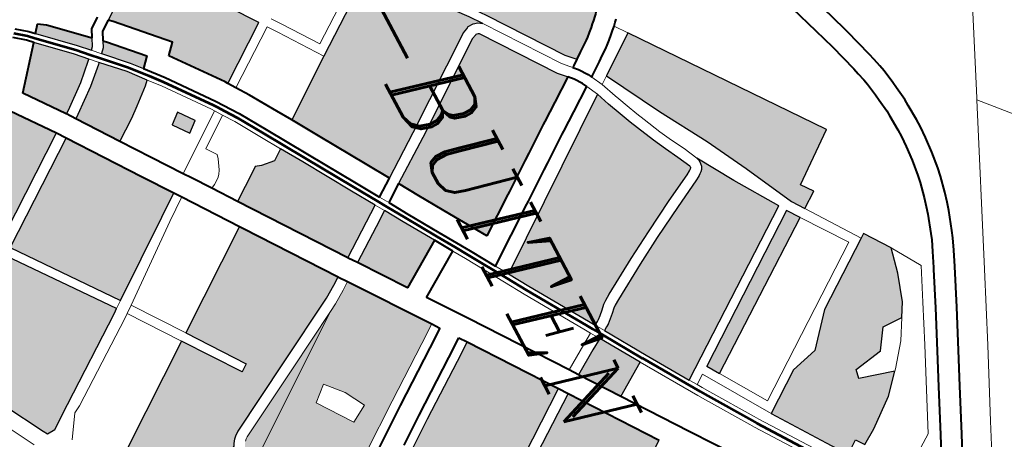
# Model space of a CAD drawing. Header units: metres. Extents: x 148691 to 149199, y 486355 to 486958.
# Tile 79 of 93: x 149158.27 to 149174.45, y 486502.59 to 486509.48. Entities that reach past the tile are written whole.
import ezdxf

# ---------------------------------------------------------------- set-up
doc = ezdxf.new("R2010")
doc.units = ezdxf.units.M
doc.header["$MEASUREMENT"] = 0
for name, color, linetype, lineweight in [('WVB-alg-onderhoek', 7, 'Continuous', 30), ('WVB-pen-brm-dik 018', 6, 'Continuous', 13), ('WVB-pen-brm-dik 050', 6, 'Continuous', 53), ('WVB-pen-dik 035', 1, 'Continuous', 40), ('WVB-raster-20%', 254, 'Continuous', 30), ('WVB-raster-60%', 253, 'Continuous', 30), ('WVB-tekst-dik 035', 1, 'Continuous', 40)]:
    doc.layers.add(name, color=color, linetype=linetype, lineweight=lineweight)
doc.styles.add('1 200   cursief   0.18', font='ITALICS.shx', dxfattribs={"height": 0.36})

# ---------------------------------------------------------------- blocks, each defined once
blk = doc.blocks.new('INZET')
at = {"layer": 'WVB-raster-20%'}
for points in [[(-0.033117, -0.031228), (-0.034045, -0.029904), (-0.034282, -0.028997), (-0.035325, -0.028078), (-0.036834, -0.025925), (-0.036932, -0.025785), (-0.036092, -0.025194), (-0.035254, -0.025397), (-0.034347, -0.025699), (-0.033907, -0.025955), (-0.03392, -0.026647), (-0.033261, -0.027087), (-0.033092, -0.028083), (-0.032795, -0.028147), (-0.032455, -0.026982), (-0.031829, -0.027553), (-0.031104, -0.02848), (-0.030786, -0.028981), (-0.031064, -0.029177), (-0.030752, -0.029619), (-0.031428, -0.030079)], [(-0.045455, -0.030839), (-0.046384, -0.029553), (-0.040528, -0.025267), (-0.039317, -0.02687), (-0.038925, -0.026576), (-0.038558, -0.027104), (-0.038974, -0.027388), (-0.040621, -0.028202), (-0.042006, -0.028917), (-0.043615, -0.029844)], [(-0.035489, -0.032374), (-0.038779, -0.027668), (-0.038369, -0.027378), (-0.035081, -0.032116)], [(-0.038086, -0.034803), (-0.03816, -0.034682), (-0.038219, -0.03459), (-0.038338, -0.034459), (-0.03847, -0.034316), (-0.038597, -0.034183), (-0.038664, -0.034095), (-0.038772, -0.033923), (-0.03947, -0.032746), (-0.03998, -0.03184), (-0.040566, -0.030756), (-0.041039, -0.029843), (-0.04113, -0.029689), (-0.041176, -0.029626), (-0.04122, -0.029572), (-0.041284, -0.029513), (-0.041375, -0.029462), (-0.041468, -0.029442), (-0.04158, -0.029438), (-0.041683, -0.029466), (-0.040464, -0.028738), (-0.03904, -0.027818), (-0.035349, -0.033098), (-0.036735, -0.033969)], [(-0.052432, -0.035796), (-0.053435, -0.034394), (-0.052946, -0.034048), (-0.050376, -0.032229), (-0.047468, -0.03017), (-0.047425, -0.030209), (-0.047368, -0.03026), (-0.04727, -0.030363), (-0.047187, -0.03045), (-0.0471, -0.03054), (-0.04698, -0.030676), (-0.046877, -0.030797), (-0.046808, -0.030882), (-0.046678, -0.031061), (-0.046552, -0.031233), (-0.0464, -0.031443), (-0.0465, -0.031537), (-0.046696, -0.031726), (-0.049053, -0.03339), (-0.049458, -0.033688), (-0.050628, -0.034607)], [(-0.049006, -0.040662), (-0.050373, -0.038751), (-0.052118, -0.036236), (-0.052257, -0.03604), (-0.050452, -0.03485), (-0.049277, -0.033927), (-0.048875, -0.033632), (-0.048969, -0.033761), (-0.049013, -0.033917), (-0.049013, -0.034097), (-0.048966, -0.034179), (-0.048904, -0.034326), (-0.046777, -0.037323), (-0.045815, -0.038715), (-0.046545, -0.039162), (-0.048135, -0.040131)], [(-0.0372, -0.036233), (-0.037706, -0.035434), (-0.037931, -0.03506), (-0.036618, -0.03425), (-0.035923, -0.035335)], [(-0.034529, -0.040088), (-0.035019, -0.039393), (-0.035754, -0.038344), (-0.036817, -0.036825), (-0.03407, -0.034894), (-0.032961, -0.036463), (-0.033236, -0.036641), (-0.033123, -0.038508), (-0.033093, -0.039079)], [(-0.043851, -0.040941), (-0.044607, -0.03985), (-0.044948, -0.039357), (-0.044332, -0.038981), (-0.043318, -0.038358), (-0.042349, -0.039871)], [(-0.0507, -0.04421), (-0.050984, -0.043861), (-0.050467, -0.043479), (-0.050183, -0.043828)], [(-0.052351, -0.046921), (-0.052441, -0.046793), (-0.053066, -0.045994), (-0.053586, -0.045431), (-0.053637, -0.045382), (-0.052937, -0.044707), (-0.052381, -0.04425), (-0.052247, -0.044392), (-0.051788, -0.044933), (-0.05151, -0.045277), (-0.051021, -0.045987)], [(-0.053913, -0.048071), (-0.05522, -0.046973), (-0.054249, -0.045973), (-0.053889, -0.045625), (-0.053837, -0.045675), (-0.053333, -0.046221), (-0.052722, -0.047002), (-0.052637, -0.047122), (-0.052647, -0.047129)]]:
    blk.add_hatch(color=256, dxfattribs=at).paths.add_polyline_path(points)
at = {"layer": 'WVB-raster-20%', "extrusion": (0, 0, -1)}
for points in [[(0.041203, -0.03672), (0.040535, -0.036317), (0.038605, -0.035123), (0.038384, -0.034987), (0.038457, -0.034868), (0.038498, -0.034804), (0.038596, -0.034695), (0.038725, -0.034555), (0.038864, -0.03441), (0.038952, -0.034294), (0.039071, -0.034105), (0.039773, -0.032922), (0.040286, -0.032009), (0.040875, -0.03092), (0.041346, -0.030012), (0.041422, -0.029882), (0.041454, -0.02984), (0.041477, -0.029811), (0.041491, -0.029798), (0.041499, -0.029793), (0.041512, -0.029791), (0.04154, -0.029789), (0.041558, -0.029795), (0.041992, -0.030009), (0.042432, -0.030246), (0.042865, -0.030455), (0.043466, -0.03073), (0.043749, -0.030856), (0.044139, -0.031021), (0.044611, -0.031213), (0.045066, -0.031377)], [(0.045516, -0.038533), (0.044855, -0.038128), (0.043846, -0.037509), (0.042642, -0.036769), (0.043521, -0.035529), (0.04359, -0.035431), (0.044199, -0.034572), (0.044257, -0.034491), (0.044406, -0.03428), (0.045011, -0.03342), (0.04508, -0.033321), (0.045486, -0.032745), (0.046019, -0.031977), (0.046053, -0.032008), (0.04628, -0.032228), (0.048626, -0.033885), (0.048649, -0.033917), (0.048663, -0.033966), (0.048663, -0.034004), (0.048652, -0.034024), (0.048597, -0.034155), (0.04649, -0.037122)], [(0.037588, -0.042211), (0.034816, -0.040289), (0.035306, -0.039594), (0.036041, -0.038545), (0.037104, -0.037026), (0.039868, -0.03897), (0.039448, -0.039563), (0.038231, -0.041309)], [(0.047469, -0.043486), (0.047015, -0.043167), (0.044136, -0.041144), (0.044895, -0.040049), (0.045247, -0.03954), (0.046024, -0.040016), (0.047615, -0.040985), (0.048337, -0.041426), (0.04808, -0.041792), (0.048146, -0.042234), (0.048213, -0.042433), (0.048102, -0.042588)], [(0.054723, -0.04447), (0.054607, -0.044348), (0.053091, -0.042937), (0.052752, -0.043251), (0.051133, -0.042018), (0.051047, -0.041959), (0.052337, -0.040123), (0.055981, -0.042688)], [(0.042004, -0.050449), (0.04153, -0.050402), (0.040889, -0.050212), (0.039608, -0.0495), (0.039375, -0.04938), (0.040405, -0.047335), (0.040483, -0.047294), (0.040606, -0.047206), (0.040709, -0.047103), (0.040782, -0.046995), (0.042076, -0.044626), (0.043292, -0.042389), (0.043562, -0.041972), (0.043737, -0.041719), (0.046613, -0.043739), (0.046712, -0.043809), (0.044443, -0.04701), (0.042618, -0.045721), (0.042445, -0.045966), (0.044269, -0.047255)], [(0.053851, -0.045172), (0.053137, -0.044483), (0.052773, -0.044184), (0.053089, -0.043892), (0.054114, -0.044846), (0.054201, -0.044937), (0.053991, -0.045035)], [(0.05545, -0.04678), (0.054461, -0.04576), (0.054103, -0.045415), (0.054193, -0.045327), (0.054455, -0.045204), (0.055529, -0.046332), (0.055697, -0.046573)], [(0.049619, -0.050807), (0.046385, -0.048404), (0.048173, -0.045933), (0.048696, -0.045207), (0.04967, -0.045892), (0.051949, -0.047493)], [(0.05351, -0.053173), (0.053076, -0.052796), (0.050895, -0.051261), (0.050109, -0.050719), (0.052235, -0.047695), (0.052237, -0.047696), (0.053588, -0.048702), (0.054731, -0.05017), (0.055075, -0.050642), (0.0551, -0.050695), (0.055121, -0.050796), (0.055121, -0.050907), (0.055121, -0.051033), (0.055102, -0.051136), (0.055049, -0.051261), (0.055004, -0.051348), (0.054809, -0.051587), (0.054197, -0.052309)], [(0.05122, -0.056769), (0.050119, -0.056139), (0.045104, -0.053387), (0.043779, -0.052657), (0.043632, -0.052569), (0.043645, -0.052293), (0.044174, -0.051541), (0.046115, -0.048777), (0.04621, -0.048647), (0.049447, -0.051052), (0.050523, -0.051794), (0.052675, -0.053309), (0.053101, -0.053679), (0.053128, -0.053701), (0.052637, -0.054409), (0.051405, -0.056427)]]:
    blk.add_hatch(color=256, dxfattribs=at).paths.add_polyline_path(points)
h = blk.add_hatch(color=256, dxfattribs=at)
h.paths.add_polyline_path([(0.03989, -0.047109), (0.039811, -0.047086), (0.039732, -0.047064), (0.03962, -0.046993), (0.039582, -0.04697), (0.037366, -0.045408), (0.036939, -0.045144), (0.036721, -0.045001), (0.036871, -0.044914), (0.037236, -0.044662), (0.037567, -0.044354), (0.037844, -0.044086), (0.038209, -0.043579), (0.039293, -0.042058), (0.040512, -0.040311), (0.040931, -0.039719), (0.043452, -0.041516), (0.043271, -0.041777), (0.042991, -0.04221), (0.042849, -0.042471), (0.041768, -0.044459), (0.040482, -0.046813), (0.040437, -0.04688), (0.040379, -0.046938), (0.040298, -0.046996), (0.040194, -0.047051), (0.040117, -0.047081), (0.040058, -0.047097), (0.039957, -0.047109)])
h.paths.add_polyline_path([(0.04041, -0.044295), (0.039294, -0.043509), (0.039275, -0.043495), (0.039606, -0.042922), (0.040265, -0.043295), (0.040839, -0.04379)], flags=16)
at = {"layer": 'WVB-pen-brm-dik 018'}
for p, q in [((-0.039355, -0.020307), (-0.046798, -0.016794)), ((-0.037369, -0.01894), (-0.039077, -0.020438)), ((-0.039077, -0.020438), (-0.037369, -0.01894)), ((-0.039131, -0.020412), (-0.039355, -0.020307)), ((-0.039077, -0.020438), (-0.039131, -0.020412)), ((-0.039077, -0.020438), (-0.034044, -0.022813)), ((-0.041343, -0.02269), (-0.040875, -0.022614)), ((-0.040875, -0.022614), (-0.040661, -0.022588)), ((-0.040661, -0.022588), (-0.040194, -0.022525)), ((-0.040194, -0.022525), (-0.039963, -0.022521)), ((-0.039963, -0.022521), (-0.039435, -0.022494)), ((-0.039435, -0.022494), (-0.039157, -0.022494)), ((-0.039157, -0.022494), (-0.038773, -0.022512)), ((-0.038773, -0.022512), (-0.038251, -0.022548)), ((-0.038251, -0.022548), (-0.0377, -0.022622)), ((-0.0377, -0.022622), (-0.037421, -0.022659)), ((-0.043036, -0.023152), (-0.042057, -0.022864)), ((-0.042057, -0.022864), (-0.041825, -0.022807)), ((-0.041825, -0.022807), (-0.041554, -0.022737)), ((-0.041554, -0.022737), (-0.041343, -0.02269)), ((-0.037421, -0.022659), (-0.036884, -0.022785)), ((-0.036884, -0.022785), (-0.036566, -0.02287)), ((-0.036566, -0.02287), (-0.036298, -0.02295)), ((-0.036298, -0.02295), (-0.035667, -0.023164)), ((-0.034044, -0.022813), (-0.031785, -0.023884)), ((-0.04377, -0.023395), (-0.043036, -0.023152)), ((-0.040571, -0.023282), (-0.040776, -0.023307)), ((-0.040141, -0.023224), (-0.040571, -0.023282)), ((-0.039939, -0.02322), (-0.040141, -0.023224)), ((-0.039418, -0.023194), (-0.039939, -0.02322)), ((-0.039173, -0.023194), (-0.039418, -0.023194)), ((-0.038813, -0.023211), (-0.039173, -0.023194)), ((-0.038322, -0.023245), (-0.038813, -0.023211)), ((-0.037792, -0.023316), (-0.038322, -0.023245)), ((-0.035667, -0.023164), (-0.035435, -0.023251)), ((-0.035435, -0.023251), (-0.035069, -0.023411)), ((-0.041874, -0.02354), (-0.042828, -0.02382)), ((-0.041653, -0.023485), (-0.041874, -0.02354)), ((-0.041391, -0.023418), (-0.041653, -0.023485)), ((-0.041211, -0.023378), (-0.041391, -0.023418)), ((-0.040776, -0.023307), (-0.041211, -0.023378)), ((-0.037547, -0.023349), (-0.037792, -0.023316)), ((-0.037054, -0.023464), (-0.037547, -0.023349)), ((-0.036758, -0.023543), (-0.037054, -0.023464)), ((-0.036511, -0.023617), (-0.036758, -0.023543)), ((-0.035902, -0.023824), (-0.036511, -0.023617)), ((-0.035069, -0.023411), (-0.034578, -0.023636)), ((-0.042828, -0.02382), (-0.043549, -0.02406)), ((-0.035699, -0.0239), (-0.035902, -0.023824)), ((-0.035354, -0.024051), (-0.035699, -0.0239)), ((-0.034578, -0.023636), (-0.033368, -0.024201)), ((-0.031785, -0.023884), (-0.029531, -0.024965)), ((-0.043549, -0.02406), (-0.044575, -0.0244)), ((-0.03487, -0.024272), (-0.035354, -0.024051)), ((-0.033368, -0.024201), (-0.032088, -0.024808)), ((-0.036092, -0.025194), (-0.03512, -0.024596)), ((-0.03512, -0.024596), (-0.036092, -0.025194)), ((-0.03512, -0.024596), (-0.034027, -0.025106)), ((-0.034027, -0.025106), (-0.03512, -0.024596)), ((-0.034816, -0.024297), (-0.03487, -0.024272)), ((-0.033666, -0.024834), (-0.034816, -0.024297)), ((-0.032391, -0.02544), (-0.033666, -0.024834)), ((-0.032088, -0.024808), (-0.031023, -0.025324)), ((-0.036932, -0.025785), (-0.036092, -0.025194)), ((-0.036092, -0.025194), (-0.035254, -0.025397)), ((-0.034027, -0.025106), (-0.032753, -0.02571)), ((-0.032753, -0.02571), (-0.034027, -0.025106)), ((-0.029531, -0.024965), (-0.027281, -0.026056)), ((-0.046384, -0.029553), (-0.040528, -0.025267)), ((-0.040528, -0.025267), (-0.039317, -0.02687)), ((-0.035254, -0.025397), (-0.034347, -0.025699)), ((-0.031326, -0.025955), (-0.032391, -0.02544)), ((-0.031023, -0.025324), (-0.029604, -0.026)), ((-0.036834, -0.025925), (-0.036932, -0.025785)), ((-0.034347, -0.025699), (-0.033907, -0.025955)), ((-0.032753, -0.02571), (-0.031689, -0.026226)), ((-0.031689, -0.026226), (-0.032753, -0.02571)), ((-0.038558, -0.027104), (-0.036834, -0.025925)), ((-0.036834, -0.025925), (-0.038558, -0.027104)), ((-0.035325, -0.028078), (-0.036834, -0.025925)), ((-0.033907, -0.025955), (-0.03392, -0.026647)), ((-0.033239, -0.026344), (-0.033907, -0.025955)), ((-0.033907, -0.025955), (-0.033239, -0.026344)), ((-0.029907, -0.02663), (-0.031326, -0.025955)), ((-0.029604, -0.026), (-0.028665, -0.026457)), ((-0.038369, -0.027378), (-0.036906, -0.026344)), ((-0.036906, -0.026344), (-0.038369, -0.027378)), ((-0.036906, -0.026344), (-0.033543, -0.031143)), ((-0.033543, -0.031143), (-0.036906, -0.026344)), ((-0.032514, -0.026928), (-0.033239, -0.026344)), ((-0.033239, -0.026344), (-0.032514, -0.026928)), ((-0.031689, -0.026226), (-0.030119, -0.026973)), ((-0.030119, -0.026973), (-0.031689, -0.026226)), ((-0.039317, -0.02687), (-0.038925, -0.026576)), ((-0.038925, -0.026576), (-0.038558, -0.027104)), ((-0.03392, -0.026647), (-0.033261, -0.027087)), ((-0.028971, -0.027086), (-0.029907, -0.02663)), ((-0.038558, -0.027104), (-0.038974, -0.027388)), ((-0.033261, -0.027087), (-0.033092, -0.028083)), ((-0.032795, -0.028147), (-0.032455, -0.026982)), ((-0.032455, -0.026982), (-0.032514, -0.026928)), ((-0.032514, -0.026928), (-0.032455, -0.026982)), ((-0.032455, -0.026982), (-0.031829, -0.027553)), ((-0.030119, -0.026973), (-0.029331, -0.028147)), ((-0.029331, -0.028147), (-0.030119, -0.026973)), ((-0.038974, -0.027388), (-0.040621, -0.028202)), ((-0.038779, -0.027668), (-0.038369, -0.027378)), ((-0.038369, -0.027378), (-0.035081, -0.032116)), ((-0.040464, -0.028738), (-0.03904, -0.027818)), ((-0.03904, -0.027818), (-0.035349, -0.033098)), ((-0.035489, -0.032374), (-0.038779, -0.027668)), ((-0.031829, -0.027553), (-0.031104, -0.02848)), ((-0.034282, -0.028997), (-0.035325, -0.028078)), ((-0.033092, -0.028083), (-0.032795, -0.028147)), ((-0.040621, -0.028202), (-0.042006, -0.028917)), ((-0.041683, -0.029466), (-0.040464, -0.028738)), ((-0.031104, -0.02848), (-0.030786, -0.028981)), ((-0.042006, -0.028917), (-0.043615, -0.029844)), ((-0.034045, -0.029904), (-0.034282, -0.028997)), ((-0.04158, -0.029438), (-0.041683, -0.029466)), ((-0.041468, -0.029442), (-0.04158, -0.029438)), ((-0.041375, -0.029462), (-0.041468, -0.029442)), ((-0.046956, -0.029689), (-0.04688, -0.029757)), ((-0.04688, -0.029757), (-0.046791, -0.029851)), ((-0.046384, -0.029553), (-0.046791, -0.029851)), ((-0.046791, -0.029851), (-0.046384, -0.029553)), ((-0.045455, -0.030839), (-0.046384, -0.029553)), ((-0.042153, -0.029698), (-0.042591, -0.029934)), ((-0.042591, -0.029934), (-0.042153, -0.029698)), ((-0.041683, -0.029466), (-0.042153, -0.029698)), ((-0.042153, -0.029698), (-0.041683, -0.029466)), ((-0.041284, -0.029513), (-0.041375, -0.029462)), ((-0.04122, -0.029572), (-0.041284, -0.029513)), ((-0.041176, -0.029626), (-0.04122, -0.029572)), ((-0.04113, -0.029689), (-0.041176, -0.029626)), ((-0.041039, -0.029843), (-0.04113, -0.029689)), ((-0.046791, -0.029851), (-0.046764, -0.029879)), ((-0.046764, -0.029879), (-0.046681, -0.029965)), ((-0.046681, -0.029965), (-0.046584, -0.030067)), ((-0.046584, -0.030067), (-0.046452, -0.030217)), ((-0.043615, -0.029844), (-0.045455, -0.030839)), ((-0.042591, -0.029934), (-0.043014, -0.030138)), ((-0.043014, -0.030138), (-0.042591, -0.029934)), ((-0.042432, -0.030246), (-0.041992, -0.030009)), ((-0.041992, -0.030009), (-0.041558, -0.029795)), ((-0.041558, -0.029795), (-0.04154, -0.029789)), ((-0.04154, -0.029789), (-0.041512, -0.029791)), ((-0.041512, -0.029791), (-0.041499, -0.029793)), ((-0.041499, -0.029793), (-0.041491, -0.029798)), ((-0.041491, -0.029798), (-0.041477, -0.029811)), ((-0.041477, -0.029811), (-0.041454, -0.02984)), ((-0.041454, -0.02984), (-0.041422, -0.029882)), ((-0.041422, -0.029882), (-0.041346, -0.030012)), ((-0.041346, -0.030012), (-0.040875, -0.03092)), ((-0.040566, -0.030756), (-0.041039, -0.029843)), ((-0.033117, -0.031228), (-0.034045, -0.029904)), ((-0.031428, -0.030079), (-0.033117, -0.031228)), ((-0.046452, -0.030217), (-0.046339, -0.030349)), ((-0.046339, -0.030349), (-0.046252, -0.030457)), ((-0.04361, -0.030411), (-0.043889, -0.030535)), ((-0.043889, -0.030535), (-0.04361, -0.030411)), ((-0.043014, -0.030138), (-0.04361, -0.030411)), ((-0.04361, -0.030411), (-0.043014, -0.030138)), ((-0.042865, -0.030455), (-0.042432, -0.030246)), ((-0.046252, -0.030457), (-0.046112, -0.030649)), ((-0.046112, -0.030649), (-0.045986, -0.030821)), ((-0.044273, -0.030698), (-0.044597, -0.030829)), ((-0.044597, -0.030829), (-0.044273, -0.030698)), ((-0.043889, -0.030535), (-0.044273, -0.030698)), ((-0.044273, -0.030698), (-0.043889, -0.030535)), ((-0.043749, -0.030856), (-0.043466, -0.03073)), ((-0.043466, -0.03073), (-0.042865, -0.030455)), ((-0.03315, -0.031673), (-0.031461, -0.030523)), ((-0.045986, -0.030821), (-0.045699, -0.031218)), ((-0.045273, -0.03109), (-0.045455, -0.030839)), ((-0.045455, -0.030839), (-0.045273, -0.03109)), ((-0.044742, -0.030888), (-0.045273, -0.03109)), ((-0.045273, -0.03109), (-0.044742, -0.030888)), ((-0.044597, -0.030829), (-0.044742, -0.030888)), ((-0.044742, -0.030888), (-0.044597, -0.030829)), ((-0.044611, -0.031213), (-0.044139, -0.031021)), ((-0.044139, -0.031021), (-0.043749, -0.030856)), ((-0.040875, -0.03092), (-0.040286, -0.032009)), ((-0.03998, -0.03184), (-0.040566, -0.030756)), ((-0.031293, -0.030772), (-0.032978, -0.031918)), ((-0.045781, -0.031351), (-0.046078, -0.031554)), ((-0.045651, -0.031284), (-0.045781, -0.031351)), ((-0.045699, -0.031218), (-0.045685, -0.031237)), ((-0.045685, -0.031237), (-0.045651, -0.031284)), ((-0.045651, -0.031284), (-0.045273, -0.03109)), ((-0.045273, -0.03109), (-0.045651, -0.031284)), ((-0.045066, -0.031377), (-0.045448, -0.031573)), ((-0.045448, -0.031573), (-0.045066, -0.031377)), ((-0.045066, -0.031377), (-0.044611, -0.031213)), ((-0.041203, -0.03672), (-0.045066, -0.031377)), ((-0.033117, -0.031228), (-0.035316, -0.03262)), ((-0.035316, -0.03262), (-0.033117, -0.031228)), ((-0.033543, -0.031143), (-0.035081, -0.032116)), ((-0.035081, -0.032116), (-0.033543, -0.031143)), ((-0.0465, -0.031537), (-0.046696, -0.031726)), ((-0.0464, -0.031443), (-0.0465, -0.031537)), ((-0.046266, -0.031628), (-0.0464, -0.031443)), ((-0.046294, -0.031754), (-0.046222, -0.031688)), ((-0.046222, -0.031688), (-0.046294, -0.031754)), ((-0.046251, -0.031648), (-0.046266, -0.031628)), ((-0.046222, -0.031688), (-0.046251, -0.031648)), ((-0.046078, -0.031554), (-0.046222, -0.031688)), ((-0.045859, -0.031828), (-0.045602, -0.031652)), ((-0.045602, -0.031652), (-0.045448, -0.031573)), ((-0.045448, -0.031573), (-0.044912, -0.032344)), ((-0.03329, -0.031768), (-0.03315, -0.031673)), ((-0.046696, -0.031726), (-0.049053, -0.03339)), ((-0.048875, -0.033632), (-0.046504, -0.031958)), ((-0.046504, -0.031958), (-0.048875, -0.033632)), ((-0.046504, -0.031958), (-0.046294, -0.031754)), ((-0.046294, -0.031754), (-0.046504, -0.031958)), ((-0.04628, -0.032228), (-0.046053, -0.032008)), ((-0.046053, -0.032008), (-0.046019, -0.031977)), ((-0.046019, -0.031977), (-0.045859, -0.031828)), ((-0.040286, -0.032009), (-0.039773, -0.032922)), ((-0.03947, -0.032746), (-0.03998, -0.03184)), ((-0.034691, -0.032679), (-0.03329, -0.031768)), ((-0.033124, -0.032018), (-0.034519, -0.032925)), ((-0.032978, -0.031918), (-0.033124, -0.032018)), ((-0.048626, -0.033885), (-0.04628, -0.032228)), ((-0.044912, -0.032344), (-0.044508, -0.032919)), ((-0.035081, -0.032116), (-0.035489, -0.032374)), ((-0.035316, -0.03262), (-0.035094, -0.032938)), ((-0.035094, -0.032938), (-0.035316, -0.03262)), ((-0.034929, -0.032834), (-0.034691, -0.032679)), ((-0.044508, -0.032919), (-0.044439, -0.033017)), ((-0.039773, -0.032922), (-0.039071, -0.034105)), ((-0.038772, -0.033923), (-0.03947, -0.032746)), ((-0.035349, -0.033098), (-0.035094, -0.032938)), ((-0.035094, -0.032938), (-0.034929, -0.032834)), ((-0.034519, -0.032925), (-0.034767, -0.033087)), ((-0.033856, -0.033882), (-0.032346, -0.03282)), ((-0.044439, -0.033017), (-0.043835, -0.033876)), ((-0.034767, -0.033087), (-0.036618, -0.03425)), ((-0.049277, -0.033927), (-0.048875, -0.033632)), ((-0.048875, -0.033632), (-0.048969, -0.033761)), ((-0.048969, -0.033761), (-0.049013, -0.033917)), ((-0.049013, -0.033917), (-0.049013, -0.034097)), ((-0.048663, -0.033966), (-0.048649, -0.033917)), ((-0.048663, -0.034004), (-0.048663, -0.033966)), ((-0.048649, -0.033917), (-0.048626, -0.033885)), ((-0.043835, -0.033876), (-0.043686, -0.034086)), ((-0.038664, -0.034095), (-0.038772, -0.033923)), ((-0.035923, -0.035335), (-0.033856, -0.033882)), ((-0.049013, -0.034097), (-0.048966, -0.034179)), ((-0.048966, -0.034179), (-0.048904, -0.034326)), ((-0.048652, -0.034024), (-0.048663, -0.034004)), ((-0.048597, -0.034155), (-0.048652, -0.034024)), ((-0.04649, -0.037122), (-0.048597, -0.034155)), ((-0.043686, -0.034086), (-0.043628, -0.034168)), ((-0.043628, -0.034168), (-0.043019, -0.035026)), ((-0.039071, -0.034105), (-0.038952, -0.034294)), ((-0.038952, -0.034294), (-0.038864, -0.03441)), ((-0.038597, -0.034183), (-0.038664, -0.034095)), ((-0.03847, -0.034316), (-0.038597, -0.034183)), ((-0.036618, -0.03425), (-0.035923, -0.035335)), ((-0.048904, -0.034326), (-0.046777, -0.037323)), ((-0.038864, -0.03441), (-0.038725, -0.034555)), ((-0.038725, -0.034555), (-0.038596, -0.034695)), ((-0.038338, -0.034459), (-0.03847, -0.034316)), ((-0.038219, -0.03459), (-0.038338, -0.034459)), ((-0.03816, -0.034682), (-0.038219, -0.03459)), ((-0.038596, -0.034695), (-0.038498, -0.034804)), ((-0.038498, -0.034804), (-0.038457, -0.034868)), ((-0.038457, -0.034868), (-0.038384, -0.034987)), ((-0.038384, -0.034987), (-0.038086, -0.034803)), ((-0.038086, -0.034803), (-0.03816, -0.034682)), ((-0.043019, -0.035026), (-0.042949, -0.035124)), ((-0.042949, -0.035124), (-0.041634, -0.03698)), ((-0.038229, -0.035244), (-0.038447, -0.035379)), ((-0.037931, -0.03506), (-0.038229, -0.035244)), ((-0.038003, -0.035618), (-0.038229, -0.035244)), ((-0.038229, -0.035244), (-0.038003, -0.035618)), ((-0.037706, -0.035434), (-0.037931, -0.03506)), ((-0.038447, -0.035379), (-0.040379, -0.036573)), ((-0.0372, -0.036233), (-0.037706, -0.035434)), ((-0.037487, -0.036435), (-0.038003, -0.035618)), ((-0.038003, -0.035618), (-0.037487, -0.036435)), ((-0.050373, -0.038751), (-0.052118, -0.036236)), ((-0.037487, -0.036435), (-0.0372, -0.036233)), ((-0.040521, -0.038568), (-0.037487, -0.036435)), ((-0.05079, -0.038676), (-0.052191, -0.036656)), ((-0.05079, -0.038676), (-0.052191, -0.036656)), ((-0.041634, -0.03698), (-0.041203, -0.03672)), ((-0.040379, -0.036573), (-0.041027, -0.036964)), ((-0.036817, -0.036825), (-0.037104, -0.037026)), ((-0.035754, -0.038344), (-0.036817, -0.036825)), ((-0.045516, -0.038533), (-0.04649, -0.037122)), ((-0.041027, -0.036964), (-0.042311, -0.037739)), ((-0.037104, -0.037026), (-0.036041, -0.038545)), ((-0.046777, -0.037323), (-0.045815, -0.038715)), ((-0.042311, -0.037739), (-0.042722, -0.037992)), ((-0.042722, -0.037992), (-0.041778, -0.039464)), ((-0.051943, -0.039479), (-0.05079, -0.038676)), ((-0.051943, -0.039479), (-0.05079, -0.038676)), ((-0.050373, -0.038751), (-0.051771, -0.039725)), ((-0.051771, -0.039725), (-0.050373, -0.038751)), ((-0.049006, -0.040662), (-0.050373, -0.038751)), ((-0.045815, -0.038715), (-0.045417, -0.039292)), ((-0.045118, -0.03911), (-0.045516, -0.038533)), ((-0.041778, -0.039464), (-0.040521, -0.038568)), ((-0.036041, -0.038545), (-0.035306, -0.039594)), ((-0.045417, -0.039292), (-0.045118, -0.03911)), ((-0.039868, -0.03897), (-0.040114, -0.039143)), ((-0.040114, -0.039143), (-0.039694, -0.039736)), ((-0.039448, -0.039563), (-0.039868, -0.03897)), ((-0.052264, -0.039705), (-0.051943, -0.039479)), ((-0.052264, -0.039705), (-0.051943, -0.039479)), ((-0.044948, -0.039357), (-0.045247, -0.03954)), ((-0.044607, -0.03985), (-0.044948, -0.039357)), ((-0.051771, -0.039725), (-0.052092, -0.039951)), ((-0.052092, -0.039951), (-0.051771, -0.039725)), ((-0.045247, -0.03954), (-0.044895, -0.040049)), ((-0.040686, -0.039545), (-0.040931, -0.039719)), ((-0.040931, -0.039719), (-0.040512, -0.040311)), ((-0.040267, -0.040138), (-0.040686, -0.039545)), ((-0.039694, -0.039736), (-0.038476, -0.041482)), ((-0.038231, -0.041309), (-0.039448, -0.039563)), ((-0.055981, -0.042688), (-0.052337, -0.040123)), ((-0.052337, -0.040123), (-0.051047, -0.041959)), ((-0.052092, -0.039951), (-0.050798, -0.041791)), ((-0.050798, -0.041791), (-0.052092, -0.039951)), ((-0.044895, -0.040049), (-0.044136, -0.041144)), ((-0.043851, -0.040941), (-0.044607, -0.03985)), ((-0.040512, -0.040311), (-0.039293, -0.042058)), ((-0.039048, -0.041885), (-0.040267, -0.040138)), ((-0.049487, -0.040956), (-0.049006, -0.040662)), ((-0.050377, -0.041505), (-0.049487, -0.040956)), ((-0.044127, -0.041138), (-0.043851, -0.040941)), ((-0.044136, -0.041144), (-0.044127, -0.041138)), ((-0.037588, -0.042211), (-0.038231, -0.041309)), ((-0.050798, -0.041791), (-0.050377, -0.041505)), ((-0.048337, -0.041426), (-0.048964, -0.041808)), ((-0.04808, -0.041792), (-0.048337, -0.041426)), ((-0.043723, -0.041709), (-0.043737, -0.041719)), ((-0.043737, -0.041719), (-0.043562, -0.041972)), ((-0.043452, -0.041516), (-0.043723, -0.041709)), ((-0.043271, -0.041777), (-0.043452, -0.041516)), ((-0.038476, -0.041482), (-0.037834, -0.042382)), ((-0.051047, -0.041959), (-0.050798, -0.041791)), ((-0.048964, -0.041808), (-0.049834, -0.042345)), ((-0.048146, -0.042234), (-0.04808, -0.041792)), ((-0.043562, -0.041972), (-0.043292, -0.042389)), ((-0.042991, -0.04221), (-0.043271, -0.041777)), ((-0.039293, -0.042058), (-0.038209, -0.043579)), ((-0.037965, -0.043404), (-0.039048, -0.041885)), ((-0.049834, -0.042345), (-0.050205, -0.042597)), ((-0.048213, -0.042433), (-0.048146, -0.042234)), ((-0.043292, -0.042389), (-0.042076, -0.044626)), ((-0.042849, -0.042471), (-0.042991, -0.04221)), ((-0.054723, -0.04447), (-0.055981, -0.042688)), ((-0.050205, -0.042597), (-0.050454, -0.042765)), ((-0.050205, -0.042597), (-0.049485, -0.043598)), ((-0.049485, -0.043598), (-0.050205, -0.042597)), ((-0.048102, -0.042588), (-0.048213, -0.042433)), ((-0.047469, -0.043486), (-0.048102, -0.042588)), ((-0.03962, -0.046993), (-0.042849, -0.042471)), ((-0.042849, -0.042471), (-0.041768, -0.044459)), ((-0.041768, -0.044459), (-0.042849, -0.042471)), ((-0.050549, -0.04283), (-0.051993, -0.043929)), ((-0.050454, -0.042765), (-0.050549, -0.04283)), ((-0.050454, -0.042765), (-0.049105, -0.044639)), ((-0.049105, -0.044639), (-0.050454, -0.042765)), ((-0.039606, -0.042922), (-0.040265, -0.043295)), ((-0.039275, -0.043495), (-0.039606, -0.042922)), ((-0.049485, -0.043598), (-0.049149, -0.043362)), ((-0.049149, -0.043362), (-0.049485, -0.043598)), ((-0.049149, -0.043362), (-0.049002, -0.043392)), ((-0.049002, -0.043392), (-0.049149, -0.043362)), ((-0.040265, -0.043295), (-0.040839, -0.04379)), ((-0.050467, -0.043479), (-0.050984, -0.043861)), ((-0.050183, -0.043828), (-0.050467, -0.043479)), ((-0.049002, -0.043392), (-0.048668, -0.043536)), ((-0.048668, -0.043536), (-0.049002, -0.043392)), ((-0.048668, -0.043536), (-0.048544, -0.043617)), ((-0.048544, -0.043617), (-0.048668, -0.043536)), ((-0.048544, -0.043617), (-0.048448, -0.043706)), ((-0.048448, -0.043706), (-0.048544, -0.043617)), ((-0.048245, -0.044033), (-0.047469, -0.043486)), ((-0.04041, -0.044295), (-0.039294, -0.043509)), ((-0.039294, -0.043509), (-0.039275, -0.043495)), ((-0.051993, -0.043929), (-0.052381, -0.04425)), ((-0.050984, -0.043861), (-0.0507, -0.04421)), ((-0.0507, -0.04421), (-0.050183, -0.043828)), ((-0.046712, -0.043809), (-0.048451, -0.045034)), ((-0.048448, -0.043706), (-0.048317, -0.043892)), ((-0.048317, -0.043892), (-0.048448, -0.043706)), ((-0.048317, -0.043892), (-0.048245, -0.044033)), ((-0.048245, -0.044033), (-0.048317, -0.043892)), ((-0.044443, -0.04701), (-0.046712, -0.043809)), ((-0.040839, -0.04379), (-0.04041, -0.044295)), ((-0.052381, -0.04425), (-0.052247, -0.044392)), ((-0.04886, -0.044466), (-0.048245, -0.044033)), ((-0.054488, -0.044803), (-0.054723, -0.04447)), ((-0.052247, -0.044392), (-0.051788, -0.044933)), ((-0.050072, -0.04532), (-0.049105, -0.044639)), ((-0.049105, -0.044639), (-0.04886, -0.044466)), ((-0.042076, -0.044626), (-0.040782, -0.046995)), ((-0.041768, -0.044459), (-0.040482, -0.046813)), ((-0.040482, -0.046813), (-0.041768, -0.044459)), ((-0.054969, -0.044729), (-0.054721, -0.04508)), ((-0.054201, -0.044937), (-0.054488, -0.044803)), ((-0.053991, -0.045035), (-0.054201, -0.044937)), ((-0.051788, -0.044933), (-0.05151, -0.045277)), ((-0.054721, -0.04508), (-0.054455, -0.045204)), ((-0.054455, -0.045204), (-0.054193, -0.045327)), ((-0.054085, -0.045398), (-0.053869, -0.045189)), ((-0.053851, -0.045172), (-0.053991, -0.045035)), ((-0.053869, -0.045189), (-0.053851, -0.045172)), ((-0.05151, -0.045277), (-0.051021, -0.045987)), ((-0.048451, -0.045034), (-0.048696, -0.045207)), ((-0.048696, -0.045207), (-0.048173, -0.045933)), ((-0.048451, -0.045034), (-0.047929, -0.045759)), ((-0.047929, -0.045759), (-0.048451, -0.045034)), ((-0.054193, -0.045327), (-0.054103, -0.045415)), ((-0.054103, -0.045415), (-0.054085, -0.045398)), ((-0.053871, -0.045608), (-0.053889, -0.045625)), ((-0.053889, -0.045625), (-0.053837, -0.045675)), ((-0.053655, -0.045399), (-0.053871, -0.045608)), ((-0.053637, -0.045382), (-0.053655, -0.045399)), ((-0.053586, -0.045431), (-0.053637, -0.045382)), ((-0.053066, -0.045994), (-0.053586, -0.045431)), ((-0.051021, -0.045987), (-0.050072, -0.04532)), ((-0.053837, -0.045675), (-0.053333, -0.046221)), ((-0.048173, -0.045933), (-0.046385, -0.048404)), ((-0.047929, -0.045759), (-0.04609, -0.048174)), ((-0.04609, -0.048174), (-0.047929, -0.045759)), ((-0.042618, -0.045721), (-0.044443, -0.04701)), ((-0.042445, -0.045966), (-0.042618, -0.045721)), ((-0.053333, -0.046221), (-0.052722, -0.047002)), ((-0.052441, -0.046793), (-0.053066, -0.045994)), ((-0.044269, -0.047255), (-0.042445, -0.045966)), ((-0.052637, -0.047122), (-0.052351, -0.046921)), ((-0.052351, -0.046921), (-0.052441, -0.046793)), ((-0.040482, -0.046813), (-0.040437, -0.04688)), ((-0.040437, -0.04688), (-0.040482, -0.046813)), ((-0.040437, -0.04688), (-0.040379, -0.046938)), ((-0.040379, -0.046938), (-0.040437, -0.04688)), ((-0.052722, -0.047002), (-0.052637, -0.047122)), ((-0.04609, -0.048174), (-0.044443, -0.04701)), ((-0.044443, -0.04701), (-0.04609, -0.048174)), ((-0.040782, -0.046995), (-0.040709, -0.047103)), ((-0.040709, -0.047103), (-0.040606, -0.047206)), ((-0.040606, -0.047206), (-0.040483, -0.047294)), ((-0.051949, -0.047493), (-0.052235, -0.047695)), ((-0.049619, -0.050807), (-0.051949, -0.047493)), ((-0.044269, -0.047255), (-0.045909, -0.048413)), ((-0.045909, -0.048413), (-0.044269, -0.047255)), ((-0.042004, -0.050449), (-0.044269, -0.047255)), ((-0.052235, -0.047695), (-0.050109, -0.050719)), ((-0.04609, -0.048174), (-0.045909, -0.048413)), ((-0.045909, -0.048413), (-0.04609, -0.048174)), ((-0.046385, -0.048404), (-0.049619, -0.050807)), ((-0.04621, -0.048647), (-0.046385, -0.048404)), ((-0.046385, -0.048404), (-0.04621, -0.048647)), ((-0.045909, -0.048413), (-0.0458, -0.048556)), ((-0.0458, -0.048556), (-0.045909, -0.048413)), ((-0.049447, -0.051052), (-0.04621, -0.048647)), ((-0.04621, -0.048647), (-0.046115, -0.048777)), ((-0.046115, -0.048777), (-0.044174, -0.051541)), ((-0.0458, -0.048556), (-0.043954, -0.051212)), ((-0.043954, -0.051212), (-0.0458, -0.048556)), ((-0.043954, -0.051212), (-0.043822, -0.051462)), ((-0.043822, -0.051462), (-0.043954, -0.051212)), ((-0.044174, -0.051541), (-0.043645, -0.052293)), ((-0.043822, -0.051462), (-0.043073, -0.051948)), ((-0.043073, -0.051948), (-0.043822, -0.051462)), ((-0.043645, -0.052293), (-0.043632, -0.052569)), ((-0.043779, -0.052657), (-0.045104, -0.053387)), ((-0.043632, -0.052569), (-0.043779, -0.052657)), ((-0.045815, -0.054392), (-0.043518, -0.053134)), ((-0.043518, -0.053134), (-0.045815, -0.054392))]:
    blk.add_line(p, q, dxfattribs=at)
at = {"layer": 'WVB-pen-brm-dik 050'}
for p, q in [((-0.038308, -0.035116), (-0.03801, -0.034933)), ((-0.043397, -0.03823), (-0.0428, -0.037864)), ((-0.045325, -0.039412), (-0.045026, -0.039229)), ((-0.050538, -0.042641), (-0.050289, -0.042473)), ((-0.053993, -0.045517), (-0.053741, -0.045274))]:
    blk.add_line(p, q, dxfattribs=at)
at = {"layer": 'WVB-pen-brm-dik 050', "flags": 128}
for points in [[(-0.033063, -0.031794), (-0.031377, -0.030648), (-0.030463, -0.030026)], [(-0.034601, -0.0328), (-0.033207, -0.031893), (-0.033063, -0.031794)], [(-0.036698, -0.034123), (-0.034848, -0.03296), (-0.034601, -0.0328)], [(-0.03801, -0.034933), (-0.036697, -0.034122)], [(-0.041104, -0.036836), (-0.040457, -0.036445), (-0.038526, -0.035251), (-0.038308, -0.035116)], [(-0.0428, -0.037864), (-0.042389, -0.037611), (-0.041104, -0.036836)], [(-0.045026, -0.039229), (-0.044411, -0.038853), (-0.043397, -0.03823)], [(-0.048416, -0.041298), (-0.047693, -0.040857), (-0.046102, -0.039888), (-0.045325, -0.039412)], [(-0.050289, -0.042473), (-0.049915, -0.042219), (-0.049043, -0.041681), (-0.048416, -0.041298)], [(-0.052477, -0.044134), (-0.052086, -0.043812), (-0.050637, -0.042708), (-0.050538, -0.042641)], [(-0.053741, -0.045274), (-0.053037, -0.044595), (-0.052477, -0.044134)], [(-0.055327, -0.046869), (-0.054355, -0.045866), (-0.053993, -0.045517)], [(-0.055793, -0.047409), (-0.055502, -0.04705), (-0.055327, -0.046869)]]:
    blk.add_lwpolyline(points, dxfattribs=at)
at = {"layer": 'WVB-pen-dik 035', "flags": 128}
for points in [[(-0.034578, -0.023636), (-0.035069, -0.023411), (-0.035435, -0.023251), (-0.035667, -0.023164), (-0.036298, -0.02295), (-0.036566, -0.02287), (-0.036884, -0.022785), (-0.037421, -0.022659), (-0.0377, -0.022622), (-0.038251, -0.022548), (-0.038773, -0.022512), (-0.039157, -0.022494), (-0.039435, -0.022494), (-0.039963, -0.022521), (-0.040194, -0.022525), (-0.040661, -0.022588), (-0.040875, -0.022614), (-0.041343, -0.02269), (-0.041554, -0.022737), (-0.041825, -0.022807), (-0.042057, -0.022864), (-0.043036, -0.023152), (-0.04377, -0.023395), (-0.044798, -0.023737)], [(-0.044575, -0.0244), (-0.043549, -0.02406), (-0.042828, -0.02382), (-0.041874, -0.02354), (-0.041653, -0.023485), (-0.041391, -0.023418), (-0.041211, -0.023378), (-0.040776, -0.023307), (-0.040571, -0.023282), (-0.040141, -0.023224), (-0.039939, -0.02322), (-0.039418, -0.023194), (-0.039173, -0.023194), (-0.038813, -0.023211), (-0.038322, -0.023245), (-0.037792, -0.023316), (-0.037547, -0.023349), (-0.037054, -0.023464), (-0.036758, -0.023543), (-0.036511, -0.023617), (-0.035902, -0.023824), (-0.035699, -0.0239), (-0.035354, -0.024051), (-0.03487, -0.024272)], [(-0.026889, -0.027324), (-0.028665, -0.026457), (-0.029604, -0.026), (-0.031023, -0.025324), (-0.032088, -0.024808), (-0.033368, -0.024201), (-0.034578, -0.023636)], [(-0.03487, -0.024272), (-0.034816, -0.024297)], [(-0.034816, -0.024297), (-0.033666, -0.024834), (-0.032391, -0.02544), (-0.031326, -0.025955), (-0.029907, -0.02663), (-0.028971, -0.027086), (-0.02823, -0.027448)], [(-0.046791, -0.029851), (-0.04688, -0.029757), (-0.046956, -0.029689)], [(-0.045651, -0.031284), (-0.045685, -0.031237), (-0.045699, -0.031218), (-0.045986, -0.030821), (-0.046112, -0.030649), (-0.046252, -0.030457), (-0.046339, -0.030349), (-0.046452, -0.030217), (-0.046584, -0.030067), (-0.046681, -0.029965), (-0.046764, -0.029879), (-0.046791, -0.029851)], [(-0.047468, -0.03017), (-0.047425, -0.030209), (-0.047368, -0.03026), (-0.04727, -0.030363), (-0.047187, -0.03045), (-0.0471, -0.03054), (-0.04698, -0.030676), (-0.046877, -0.030797), (-0.046808, -0.030882), (-0.046678, -0.031061), (-0.046552, -0.031233), (-0.0464, -0.031443)], [(-0.046222, -0.031688), (-0.046078, -0.031554), (-0.045781, -0.031351), (-0.045651, -0.031284)], [(-0.0464, -0.031443), (-0.046266, -0.031628), (-0.046251, -0.031648), (-0.046222, -0.031688)], [(-0.045448, -0.031573), (-0.045602, -0.031652), (-0.045859, -0.031828), (-0.046019, -0.031977)], [(-0.041634, -0.03698), (-0.042949, -0.035124), (-0.043019, -0.035026), (-0.043628, -0.034168), (-0.043686, -0.034086), (-0.043835, -0.033876), (-0.044439, -0.033017), (-0.044508, -0.032919), (-0.044912, -0.032344), (-0.045448, -0.031573)], [(-0.046019, -0.031977), (-0.045486, -0.032745), (-0.04508, -0.033321), (-0.045011, -0.03342), (-0.044406, -0.03428), (-0.044257, -0.034491), (-0.044199, -0.034572), (-0.04359, -0.035431), (-0.043521, -0.035529), (-0.042642, -0.036769)], [(-0.032346, -0.03282), (-0.033856, -0.033882)], [(-0.033856, -0.033882), (-0.035923, -0.035335)], [(-0.036817, -0.036825), (-0.03407, -0.034894)], [(-0.035923, -0.035335), (-0.0372, -0.036233)], [(-0.0372, -0.036233), (-0.037487, -0.036435)], [(-0.037487, -0.036435), (-0.040521, -0.038568)], [(-0.042642, -0.036769), (-0.043846, -0.037509)], [(-0.037104, -0.037026), (-0.036817, -0.036825)], [(-0.04348, -0.038105), (-0.042467, -0.037483), (-0.041634, -0.03698)], [(-0.039868, -0.03897), (-0.037104, -0.037026)], [(-0.043846, -0.037509), (-0.044855, -0.038128), (-0.045516, -0.038533)], [(-0.045118, -0.03911), (-0.044489, -0.038725), (-0.04348, -0.038105)], [(-0.042722, -0.037992), (-0.043318, -0.038358)], [(-0.041778, -0.039464), (-0.042722, -0.037992)], [(-0.043318, -0.038358), (-0.042349, -0.039871)], [(-0.045815, -0.038715), (-0.046545, -0.039162), (-0.048135, -0.040131), (-0.049006, -0.040662)], [(-0.045417, -0.039292), (-0.045815, -0.038715)], [(-0.045516, -0.038533), (-0.045118, -0.03911)], [(-0.040521, -0.038568), (-0.041778, -0.039464)], [(-0.040114, -0.039143), (-0.039868, -0.03897)], [(-0.037834, -0.042382), (-0.038476, -0.041482), (-0.039694, -0.039736), (-0.040114, -0.039143)], [(-0.052773, -0.044184), (-0.052179, -0.043694), (-0.050725, -0.042586), (-0.049997, -0.042093), (-0.049121, -0.041553), (-0.047771, -0.040729), (-0.046181, -0.03976), (-0.045417, -0.039292)], [(-0.043452, -0.041516), (-0.040931, -0.039719)], [(-0.040931, -0.039719), (-0.040686, -0.039545)], [(-0.040686, -0.039545), (-0.040267, -0.040138), (-0.039048, -0.041885), (-0.037965, -0.043404), (-0.037616, -0.043889), (-0.037361, -0.044137), (-0.037048, -0.044428), (-0.036711, -0.04466), (-0.036439, -0.044818)], [(-0.042349, -0.039871), (-0.043851, -0.040941)], [(-0.049006, -0.040662), (-0.049487, -0.040956), (-0.050377, -0.041505), (-0.050798, -0.041791)], [(-0.043851, -0.040941), (-0.044127, -0.041138), (-0.044136, -0.041144)], [(-0.044136, -0.041144), (-0.047015, -0.043167), (-0.047469, -0.043486)], [(-0.046712, -0.043809), (-0.046613, -0.043739), (-0.043737, -0.041719)], [(-0.043737, -0.041719), (-0.043723, -0.041709), (-0.043452, -0.041516)], [(-0.051047, -0.041959), (-0.051133, -0.042018), (-0.052752, -0.043251)], [(-0.050798, -0.041791), (-0.051047, -0.041959)], [(-0.052752, -0.043251), (-0.053091, -0.042937), (-0.054607, -0.044348), (-0.054723, -0.04447)], [(-0.047469, -0.043486), (-0.048245, -0.044033)], [(-0.054201, -0.044937), (-0.054114, -0.044846), (-0.053089, -0.043892), (-0.052773, -0.044184)], [(-0.048451, -0.045034), (-0.046712, -0.043809)], [(-0.048245, -0.044033), (-0.04886, -0.044466)], [(-0.054723, -0.04447), (-0.054488, -0.044803), (-0.054201, -0.044937)], [(-0.049105, -0.044639), (-0.050072, -0.04532), (-0.051021, -0.045987)], [(-0.04886, -0.044466), (-0.049105, -0.044639)], [(-0.054455, -0.045204), (-0.054721, -0.04508), (-0.054969, -0.044729)], [(-0.055697, -0.046573), (-0.055529, -0.046332), (-0.054455, -0.045204)], [(-0.051949, -0.047493), (-0.04967, -0.045892), (-0.048696, -0.045207)], [(-0.048696, -0.045207), (-0.048451, -0.045034)], [(-0.051021, -0.045987), (-0.052351, -0.046921)], [(-0.05545, -0.04678), (-0.055697, -0.046573)], [(-0.055906, -0.047311), (-0.055615, -0.04695), (-0.05545, -0.04678)], [(-0.052351, -0.046921), (-0.052637, -0.047122)], [(-0.05522, -0.046973), (-0.05539, -0.047149), (-0.055677, -0.047504)], [(-0.053913, -0.048071), (-0.05522, -0.046973)], [(-0.052637, -0.047122), (-0.052647, -0.047129), (-0.053913, -0.048071)], [(-0.052235, -0.047695), (-0.051949, -0.047493)], [(-0.053588, -0.048702), (-0.052237, -0.047696), (-0.052235, -0.047695)]]:
    blk.add_lwpolyline(points, dxfattribs=at)
at = {"layer": 'WVB-raster-20%', "flags": 128}
for points in [[(-0.030786, -0.028981), (-0.031104, -0.02848), (-0.031829, -0.027553), (-0.032455, -0.026982), (-0.032795, -0.028147), (-0.033092, -0.028083), (-0.033261, -0.027087), (-0.03392, -0.026647), (-0.033907, -0.025955), (-0.034347, -0.025699), (-0.035254, -0.025397), (-0.036092, -0.025194), (-0.036932, -0.025785), (-0.036834, -0.025925), (-0.035325, -0.028078), (-0.034282, -0.028997), (-0.034045, -0.029904), (-0.033117, -0.031228), (-0.031428, -0.030079), (-0.030752, -0.029619), (-0.031064, -0.029177)], [(-0.045455, -0.030839), (-0.043615, -0.029844), (-0.042006, -0.028917), (-0.040621, -0.028202), (-0.038974, -0.027388), (-0.038558, -0.027104), (-0.038925, -0.026576), (-0.039317, -0.02687), (-0.040528, -0.025267), (-0.046384, -0.029553)], [(-0.035081, -0.032116), (-0.038369, -0.027378), (-0.038779, -0.027668), (-0.035489, -0.032374)], [(-0.035349, -0.033098), (-0.03904, -0.027818), (-0.040464, -0.028738), (-0.041683, -0.029466), (-0.04158, -0.029438), (-0.041468, -0.029442), (-0.041375, -0.029462), (-0.041284, -0.029513), (-0.04122, -0.029572), (-0.041176, -0.029626), (-0.04113, -0.029689), (-0.041039, -0.029843), (-0.040566, -0.030756), (-0.03998, -0.03184), (-0.03947, -0.032746), (-0.038772, -0.033923), (-0.038664, -0.034095), (-0.038597, -0.034183), (-0.03847, -0.034316), (-0.038338, -0.034459), (-0.038219, -0.03459), (-0.03816, -0.034682), (-0.038086, -0.034803), (-0.036735, -0.033969)], [(-0.038384, -0.034987), (-0.038457, -0.034868), (-0.038498, -0.034804), (-0.038596, -0.034695), (-0.038725, -0.034555), (-0.038864, -0.03441), (-0.038952, -0.034294), (-0.039071, -0.034105), (-0.039773, -0.032922), (-0.040286, -0.032009), (-0.040875, -0.03092), (-0.041346, -0.030012), (-0.041422, -0.029882), (-0.041454, -0.02984), (-0.041477, -0.029811), (-0.041491, -0.029798), (-0.041499, -0.029793), (-0.041512, -0.029791), (-0.04154, -0.029789), (-0.041558, -0.029795), (-0.041992, -0.030009), (-0.042432, -0.030246), (-0.042865, -0.030455), (-0.043466, -0.03073), (-0.043749, -0.030856), (-0.044139, -0.031021), (-0.044611, -0.031213), (-0.045066, -0.031377), (-0.041203, -0.03672), (-0.040535, -0.036317), (-0.038605, -0.035123)], [(-0.049053, -0.03339), (-0.046696, -0.031726), (-0.0465, -0.031537), (-0.0464, -0.031443), (-0.046552, -0.031233), (-0.046678, -0.031061), (-0.046808, -0.030882), (-0.046877, -0.030797), (-0.04698, -0.030676), (-0.0471, -0.03054), (-0.047187, -0.03045), (-0.04727, -0.030363), (-0.047368, -0.03026), (-0.047425, -0.030209), (-0.047468, -0.03017), (-0.050376, -0.032229), (-0.052946, -0.034048), (-0.053435, -0.034394), (-0.052432, -0.035796), (-0.050628, -0.034607), (-0.049458, -0.033688)], [(-0.042642, -0.036769), (-0.043521, -0.035529), (-0.04359, -0.035431), (-0.044199, -0.034572), (-0.044257, -0.034491), (-0.044406, -0.03428), (-0.045011, -0.03342), (-0.04508, -0.033321), (-0.045486, -0.032745), (-0.046019, -0.031977), (-0.046053, -0.032008), (-0.04628, -0.032228), (-0.048626, -0.033885), (-0.048649, -0.033917), (-0.048663, -0.033966), (-0.048663, -0.034004), (-0.048652, -0.034024), (-0.048597, -0.034155), (-0.04649, -0.037122), (-0.045516, -0.038533), (-0.044855, -0.038128), (-0.043846, -0.037509)], [(-0.045815, -0.038715), (-0.046777, -0.037323), (-0.048904, -0.034326), (-0.048966, -0.034179), (-0.049013, -0.034097), (-0.049013, -0.033917), (-0.048969, -0.033761), (-0.048875, -0.033632), (-0.049277, -0.033927), (-0.050452, -0.03485), (-0.052257, -0.03604), (-0.052118, -0.036236), (-0.050373, -0.038751), (-0.049006, -0.040662), (-0.048135, -0.040131), (-0.046545, -0.039162)], [(-0.035923, -0.035335), (-0.036618, -0.03425), (-0.037931, -0.03506), (-0.037706, -0.035434), (-0.0372, -0.036233)], [(-0.033093, -0.039079), (-0.033123, -0.038508), (-0.033236, -0.036641), (-0.032961, -0.036463), (-0.03407, -0.034894), (-0.036817, -0.036825), (-0.035754, -0.038344), (-0.035019, -0.039393), (-0.034529, -0.040088)], [(-0.034816, -0.040289), (-0.035306, -0.039594), (-0.036041, -0.038545), (-0.037104, -0.037026), (-0.039868, -0.03897), (-0.039448, -0.039563), (-0.038231, -0.041309), (-0.037588, -0.042211)], [(-0.042349, -0.039871), (-0.043318, -0.038358), (-0.044332, -0.038981), (-0.044948, -0.039357), (-0.044607, -0.03985), (-0.043851, -0.040941)], [(-0.047469, -0.043486), (-0.047015, -0.043167), (-0.044136, -0.041144), (-0.044895, -0.040049), (-0.045247, -0.03954), (-0.046024, -0.040016), (-0.047615, -0.040985), (-0.048337, -0.041426), (-0.04808, -0.041792), (-0.048146, -0.042234), (-0.048213, -0.042433), (-0.048102, -0.042588)], [(-0.052752, -0.043251), (-0.051133, -0.042018), (-0.051047, -0.041959), (-0.052337, -0.040123), (-0.055981, -0.042688), (-0.054723, -0.04447), (-0.054607, -0.044348), (-0.053091, -0.042937)], [(-0.040405, -0.047335), (-0.040483, -0.047294), (-0.040606, -0.047206), (-0.040709, -0.047103), (-0.040782, -0.046995), (-0.042076, -0.044626), (-0.043292, -0.042389), (-0.043562, -0.041972), (-0.043737, -0.041719), (-0.046613, -0.043739), (-0.046712, -0.043809), (-0.044443, -0.04701), (-0.042618, -0.045721), (-0.042445, -0.045966), (-0.044269, -0.047255), (-0.042004, -0.050449), (-0.04153, -0.050402), (-0.040889, -0.050212), (-0.039608, -0.0495), (-0.039375, -0.04938)], [(-0.0507, -0.04421), (-0.050183, -0.043828), (-0.050467, -0.043479), (-0.050984, -0.043861)], [(-0.053851, -0.045172), (-0.053137, -0.044483), (-0.052773, -0.044184), (-0.053089, -0.043892), (-0.054114, -0.044846), (-0.054201, -0.044937), (-0.053991, -0.045035)], [(-0.051021, -0.045987), (-0.05151, -0.045277), (-0.051788, -0.044933), (-0.052247, -0.044392), (-0.052381, -0.04425), (-0.052937, -0.044707), (-0.053637, -0.045382), (-0.053586, -0.045431), (-0.053066, -0.045994), (-0.052441, -0.046793), (-0.052351, -0.046921)], [(-0.05545, -0.04678), (-0.054461, -0.04576), (-0.054103, -0.045415), (-0.054193, -0.045327), (-0.054455, -0.045204), (-0.055529, -0.046332), (-0.055697, -0.046573)], [(-0.046385, -0.048404), (-0.048173, -0.045933), (-0.048696, -0.045207), (-0.04967, -0.045892), (-0.051949, -0.047493), (-0.049619, -0.050807)], [(-0.052637, -0.047122), (-0.052722, -0.047002), (-0.053333, -0.046221), (-0.053837, -0.045675), (-0.053889, -0.045625), (-0.054249, -0.045973), (-0.05522, -0.046973), (-0.053913, -0.048071), (-0.052647, -0.047129)], [(-0.05351, -0.053173), (-0.053076, -0.052796), (-0.050895, -0.051261), (-0.050109, -0.050719), (-0.052235, -0.047695), (-0.052237, -0.047696), (-0.053588, -0.048702), (-0.054731, -0.05017), (-0.055075, -0.050642), (-0.0551, -0.050695), (-0.055121, -0.050796), (-0.055121, -0.050907), (-0.055121, -0.051033), (-0.055102, -0.051136), (-0.055049, -0.051261), (-0.055004, -0.051348), (-0.054809, -0.051587), (-0.054197, -0.052309)], [(-0.05122, -0.056769), (-0.050119, -0.056139), (-0.045104, -0.053387), (-0.043779, -0.052657), (-0.043632, -0.052569), (-0.043645, -0.052293), (-0.044174, -0.051541), (-0.046115, -0.048777), (-0.04621, -0.048647), (-0.049447, -0.051052), (-0.050523, -0.051794), (-0.052675, -0.053309), (-0.053101, -0.053679), (-0.053128, -0.053701), (-0.052637, -0.054409), (-0.051405, -0.056427)]]:
    blk.add_lwpolyline(points, close=True, dxfattribs=at)
at = {"layer": 'WVB-tekst-dik 035', "style": '1 200   cursief   0.18'}
blk.add_text('ALMERE-BUITEN', height=0.0024, dxfattribs=at).set_placement((-0.065377, -0.037383))

msp = doc.modelspace()

# ---------------------------------------------------------------- linework, layer by layer
at = {"layer": 'WVB-alg-onderhoek', "lineweight": 40, "ltscale": 500}
msp.add_3dface([(148700.488, 486813.029), (148938.261, 486361.848), (149192.16, 486495.653), (148954.388, 486946.834)], dxfattribs=at)

# ---------------------------------------------------------------- block references
at = {"layer": 'WVB-raster-60%', "xscale": 500, "yscale": 500, "zscale": 500, "rotation": 297.8247840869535}
msp.add_blockref('INZET', (149192.16, 486495.653), dxfattribs=at)

doc.saveas('drawing.dxf')
